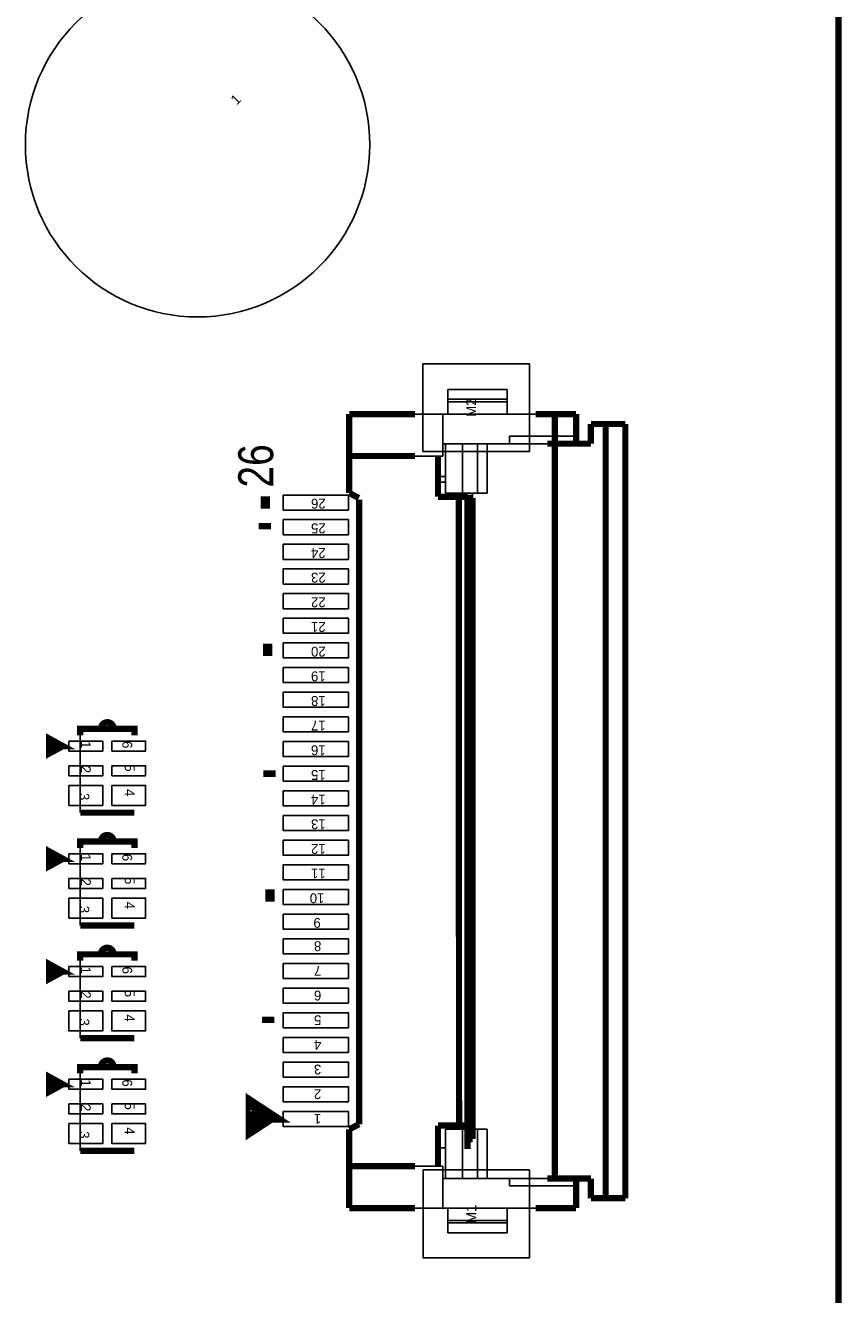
# Model space of a CAD drawing. Extents: x 0 to 180, y 0 to 69.
# Tile 13 of 15: x 81 to 97, y 25 to 50. Entities that reach past the tile are written whole.
import ezdxf
from ezdxf.enums import TextEntityAlignment as Align

# ---------------------------------------------------------------- set-up
doc = ezdxf.new("R2010")
doc.units = 0
for name, color, linetype in [('BG_OUTLINE', 254, 'CONTINUOUS'), ('PG_PIN_NUMBER', 231, 'CONTINUOUS'), ('PG_SILKSCREEN_TOP', 92, 'CONTINUOUS'), ('PIN_BOTTOM', 1, 'CONTINUOUS'), ('PIN_TOP', 150, 'CONTINUOUS')]:
    doc.layers.add(name, color=color, linetype=linetype)

msp = doc.modelspace()

# ---------------------------------------------------------------- linework, layer by layer
at = {"layer": 'BG_OUTLINE', "const_width": 0.127}
msp.add_lwpolyline([(96.999806, 0), (96.999806, 69.000116)], dxfattribs=at)
at = {"layer": 'PG_SILKSCREEN_TOP'}
for points in [[(89.076784, 43.036744), (89.076784, 42.836846)], [(89.076784, 43.036744), (90.27668, 43.036744)], [(90.27668, 43.036744), (90.27668, 42.836846)], [(89.076784, 42.836846), (89.076784, 42.786554)], [(89.076784, 42.836846), (90.27668, 42.836846)], [(89.076784, 42.786554), (89.076784, 42.536872)], [(89.076784, 42.786554), (90.27668, 42.786554)], [(90.27668, 42.836846), (90.27668, 42.786554)], [(90.27668, 42.786554), (90.27668, 42.536872)], [(88.976708, 42.536872), (88.409018, 42.536872)], [(88.976708, 42.536872), (88.976708, 41.937178)], [(88.976708, 42.536872), (90.858086, 42.536872)], [(90.326718, 41.937178), (90.326718, 42.086784)], [(90.326718, 42.086784), (91.676728, 42.086784)], [(88.976708, 41.686988), (88.976708, 41.937178)], [(88.976708, 41.937178), (90.326718, 41.937178)], [(89.026746, 41.937178), (89.026746, 41.159684)], [(89.376758, 40.93718), (89.376758, 41.937178)], [(89.676732, 41.937178), (89.676732, 40.93718)], [(89.876884, 41.937178), (89.876884, 40.93718)], [(91.091004, 41.937178), (90.326718, 41.937178)], [(88.876886, 41.686988), (88.409018, 41.686988)], [(88.876886, 41.686988), (88.976708, 41.686988)], [(89.026746, 41.271444), (88.876886, 41.271444)], [(88.876886, 41.159684), (89.026746, 41.159684)], [(89.026746, 40.93718), (89.026746, 41.159684)], [(89.026746, 40.93718), (89.376758, 40.93718)], [(89.376758, 40.93718), (89.676732, 40.93718)], [(89.57691, 40.93718), (89.57691, 40.83685)], [(89.676732, 40.93718), (89.876884, 40.93718)], [(81.61909, 34.456116), (81.61909, 36.02609)], [(81.61909, 32.170116), (81.61909, 33.74009)], [(81.61909, 29.884116), (81.61909, 31.45409)], [(81.61909, 27.598116), (81.61909, 29.16809)], [(89.57691, 28.13685), (89.57691, 28.036774)], [(89.376758, 28.036774), (89.026746, 28.036774)], [(89.026746, 28.036774), (89.026746, 27.659584)], [(89.376758, 28.036774), (89.676732, 28.036774)], [(89.376758, 27.036776), (89.376758, 28.036774)], [(89.676732, 28.036774), (89.876884, 28.036774)], [(89.676732, 28.036774), (89.676732, 27.036776)], [(89.876884, 28.036774), (89.876884, 27.036776)], [(89.026746, 27.659584), (88.876886, 27.659584)], [(89.026746, 27.659584), (89.026746, 27.036776)], [(88.876886, 27.286458), (88.409018, 27.286458)], [(88.876886, 27.286458), (88.976708, 27.286458)], [(88.976708, 27.286458), (88.976708, 27.036776)], [(88.976708, 26.437082), (88.976708, 27.036776)], [(88.976708, 27.036776), (90.326718, 27.036776)], [(90.326718, 27.036776), (91.091004, 27.036776)], [(90.326718, 27.036776), (90.326718, 26.886662)], [(90.326718, 26.886662), (91.676728, 26.886662)], [(88.409018, 26.437082), (88.976708, 26.437082)], [(90.858086, 26.437082), (88.976708, 26.437082)], [(89.076784, 26.186892), (89.076784, 26.437082)], [(90.27668, 26.186892), (90.27668, 26.437082)], [(89.076784, 26.136854), (89.076784, 26.186892)], [(89.076784, 26.186892), (90.27668, 26.186892)], [(89.076784, 25.936448), (89.076784, 26.136854)], [(89.076784, 26.136854), (90.27668, 26.136854)], [(90.27668, 26.136854), (90.27668, 26.186892)], [(90.27668, 25.936448), (90.27668, 26.136854)], [(89.076784, 25.936448), (90.27668, 25.936448)]]:
    msp.add_lwpolyline(points, dxfattribs=at)
for points, const_width in [([(87.076788, 41.686988), (87.076788, 42.536872)], 0.127), ([(88.409018, 42.536872), (87.076788, 42.536872)], 0.127), ([(90.858086, 42.536872), (91.246706, 42.536872)], 0.127), ([(90.858086, 42.536872), (91.676728, 42.536872)], 0.127), ([(91.246706, 42.536872), (91.246706, 27.036776)], 0.127), ([(91.676728, 42.086784), (91.676728, 42.536872)], 0.127), ([(91.976702, 42.336974), (92.27693, 42.336974)], 0.127), ([(91.976702, 41.937178), (91.976702, 42.336974)], 0.127), ([(92.27693, 42.336974), (92.27693, 26.636472)], 0.127), ([(92.27693, 42.336974), (92.676726, 42.336974)], 0.127), ([(92.676726, 42.336974), (92.676726, 26.636472)], 0.127), ([(91.246706, 41.937178), (91.091004, 41.937178)], 0.127), ([(91.246706, 41.937178), (91.976702, 41.937178)], 0.127), ([(91.676728, 42.086784), (91.676728, 41.937178)], 0.127), ([(87.076788, 40.93718), (87.076788, 41.686988)], 0.127), ([(87.076788, 41.686988), (88.409018, 41.686988)], 0.127), ([(88.876886, 41.686988), (88.876886, 40.861996)], 0.127), ([(87.076788, 40.93718), (87.27186, 40.83685)], 0.127), ([(89.303606, 40.861996), (88.876886, 40.861996)], 0.127), ([(89.303606, 28.11145), (89.298018, 40.861996)], 0.127), ([(89.303606, 40.861996), (89.476834, 40.861996)], 0.127), ([(89.476834, 40.83685), (89.476834, 40.861996)], 0.127), ([(85.276944, 40.74795), (85.466936, 40.74795)], 0.249936), ([(87.27186, 40.83685), (87.276686, 40.83685)], 0.127), ([(87.276686, 40.800274), (87.276686, 28.13939)], 0.127), ([(89.476834, 40.83685), (89.549986, 40.83685)], 0.127), ([(89.476834, 40.834056), (89.476834, 40.83685)], 0.127), ([(89.476834, 40.639492), (89.476834, 40.834056)], 0.127), ([(89.476834, 40.334184), (89.476834, 40.639492)], 0.127), ([(89.476834, 40.636444), (89.549986, 40.636444)], 0.127), ([(89.549986, 40.83685), (89.57691, 40.83685)], 0.127), ([(89.549986, 40.83685), (89.549986, 40.636444)], 0.127), ([(89.549986, 40.636444), (89.57691, 40.636444)], 0.127), ([(89.57691, 40.83685), (89.57691, 40.636444)], 0.127), ([(89.57691, 40.636444), (89.57691, 40.336978)], 0.127), ([(85.488526, 40.264588), (85.238336, 40.264588)], 0.130048), ([(89.476834, 40.336978), (89.549986, 40.336978)], 0.127), ([(89.476834, 40.139366), (89.476834, 40.334184)], 0.127), ([(89.476834, 39.834058), (89.476834, 40.139366)], 0.127), ([(89.476834, 40.13708), (89.549986, 40.13708)], 0.127), ([(89.549986, 40.336978), (89.57691, 40.336978)], 0.127), ([(89.549986, 40.13708), (89.549986, 40.336978)], 0.127), ([(89.57691, 40.13708), (89.549986, 40.13708)], 0.127), ([(89.57691, 40.336978), (89.57691, 40.13708)], 0.127), ([(89.57691, 40.13708), (89.57691, 39.836852)], 0.127), ([(89.549986, 39.836852), (89.476834, 39.836852)], 0.127), ([(89.476834, 39.639494), (89.476834, 39.834058)], 0.127), ([(89.549986, 39.836852), (89.57691, 39.836852)], 0.127), ([(89.549986, 39.636446), (89.549986, 39.836852)], 0.127), ([(89.57691, 39.836852), (89.57691, 39.636446)], 0.127), ([(89.476834, 39.334186), (89.476834, 39.639494)], 0.127), ([(89.549986, 39.636446), (89.476834, 39.636446)], 0.127), ([(89.57691, 39.636446), (89.549986, 39.636446)], 0.127), ([(89.57691, 39.636446), (89.57691, 39.33698)], 0.127), ([(89.549986, 39.33698), (89.476834, 39.33698)], 0.127), ([(89.476834, 39.139368), (89.476834, 39.334186)], 0.127), ([(89.549986, 39.33698), (89.57691, 39.33698)], 0.127), ([(89.549986, 39.137082), (89.549986, 39.33698)], 0.127), ([(89.57691, 39.33698), (89.57691, 39.137082)], 0.127), ([(89.476834, 38.834568), (89.476834, 39.139368)], 0.127), ([(89.476834, 39.137082), (89.549986, 39.137082)], 0.127), ([(89.57691, 39.137082), (89.549986, 39.137082)], 0.127), ([(89.57691, 39.137082), (89.57691, 38.836854)], 0.127), ([(89.549986, 38.836854), (89.476834, 38.836854)], 0.127), ([(89.476834, 38.639496), (89.476834, 38.834568)], 0.127), ([(89.549986, 38.836854), (89.57691, 38.836854)], 0.127), ([(89.549986, 38.636448), (89.549986, 38.836854)], 0.127), ([(89.57691, 38.836854), (89.57691, 38.636448)], 0.127), ([(89.476834, 38.334188), (89.476834, 38.639496)], 0.127), ([(89.476834, 38.636448), (89.549986, 38.636448)], 0.127), ([(89.57691, 38.636448), (89.549986, 38.636448)], 0.127), ([(89.57691, 38.636448), (89.57691, 38.336982)], 0.127), ([(89.549986, 38.336982), (89.476834, 38.336982)], 0.127), ([(89.476834, 38.13937), (89.476834, 38.334188)], 0.127), ([(89.549986, 38.336982), (89.57691, 38.336982)], 0.127), ([(89.549986, 38.137084), (89.549986, 38.336982)], 0.127), ([(89.57691, 38.336982), (89.57691, 38.137084)], 0.127), ([(89.476834, 37.83457), (89.476834, 38.13937)], 0.127), ([(89.476834, 38.137084), (89.549986, 38.137084)], 0.127), ([(89.57691, 38.137084), (89.549986, 38.137084)], 0.127), ([(89.57691, 38.137084), (89.57691, 37.836856)], 0.127), ([(85.327744, 37.755322), (85.517736, 37.755322)], 0.249936), ([(89.476834, 37.836856), (89.549986, 37.836856)], 0.127), ([(89.476834, 37.639244), (89.476834, 37.83457)], 0.127), ([(89.549986, 37.836856), (89.57691, 37.836856)], 0.127), ([(89.549986, 37.63645), (89.549986, 37.836856)], 0.127), ([(89.549986, 37.63645), (89.549986, 37.836856)], 0.127), ([(89.57691, 37.836856), (89.57691, 37.63645)], 0.127), ([(89.57691, 37.836856), (89.57691, 37.63645)], 0.127), ([(89.476834, 37.33419), (89.476834, 37.639244)], 0.127), ([(89.476834, 37.33419), (89.476834, 37.639244)], 0.127), ([(89.476834, 37.63645), (89.549986, 37.63645)], 0.127), ([(89.476834, 37.63645), (89.549986, 37.63645)], 0.127), ([(89.57691, 37.63645), (89.549986, 37.63645)], 0.127), ([(89.57691, 37.63645), (89.549986, 37.63645)], 0.127), ([(89.57691, 37.63645), (89.57691, 37.336984)], 0.127), ([(89.57691, 37.63645), (89.57691, 37.336984)], 0.127), ([(89.549986, 37.336984), (89.476834, 37.336984)], 0.127), ([(89.549986, 37.336984), (89.476834, 37.336984)], 0.127), ([(89.476834, 28.13939), (89.476834, 37.33419)], 0.127), ([(89.549986, 37.336984), (89.57691, 37.336984)], 0.127), ([(89.57691, 37.336984), (89.549986, 37.336984)], 0.127), ([(89.549986, 28.13685), (89.549986, 37.336984)], 0.127), ([(89.57691, 37.336984), (89.57691, 28.13685)], 0.127), ([(81.268824, 35.806126), (80.989424, 35.653726), (80.989424, 35.958526), (81.268824, 35.806126), (81.014824, 35.806126)], 0.127), ([(81.61909, 36.02609), (81.61909, 36.155884), (82.71891, 36.155884), (82.71891, 36.02609)], 0.127), ([(85.58276, 35.247072), (85.33257, 35.247072)], 0.130048), ([(81.268824, 33.520126), (80.989424, 33.367726), (80.989424, 33.672526), (81.268824, 33.520126), (81.014824, 33.520126)], 0.127), ([(81.61909, 33.74009), (81.61909, 33.869884), (82.71891, 33.869884), (82.71891, 33.74009)], 0.127), ([(85.373972, 32.775144), (85.563964, 32.775144)], 0.249936), ([(81.268824, 31.234126), (80.989424, 31.081726), (80.989424, 31.386526), (81.268824, 31.234126), (81.014824, 31.234126)], 0.127), ([(81.61909, 31.45409), (81.61909, 31.583884), (82.71891, 31.583884), (82.71891, 31.45409)], 0.127), ([(85.558122, 30.257242), (85.307932, 30.257242)], 0.130048), ([(81.61909, 29.16809), (81.61909, 29.297884), (82.71891, 29.297884), (82.71891, 29.16809)], 0.127), ([(81.268824, 28.948126), (80.989424, 28.795726), (80.989424, 29.100526), (81.268824, 28.948126), (81.014824, 28.948126)], 0.127), ([(85.478366, 28.29179), (85.098128, 28.041854), (85.098128, 28.54198), (85.478366, 28.29179), (85.098128, 28.29179)], 0.249936), ([(89.476834, 28.333954), (89.476834, 28.11145)], 0.127), ([(89.549986, 28.13685), (89.549986, 28.336748)], 0.127), ([(89.57691, 28.336748), (89.57691, 28.13685)], 0.127), ([(87.076788, 28.036774), (87.276686, 28.13939)], 0.127), ([(87.076788, 27.286458), (87.076788, 28.036774)], 0.127), ([(88.876886, 28.11145), (88.876886, 27.286458)], 0.127), ([(88.876886, 28.11145), (89.303606, 28.11145)], 0.127), ([(89.303606, 28.11145), (89.476834, 28.11145)], 0.127), ([(89.476834, 27.83459), (89.476834, 28.13939)], 0.127), ([(89.476834, 28.13685), (89.549986, 28.13685)], 0.127), ([(89.549986, 28.13685), (89.476834, 28.13685)], 0.127), ([(89.57691, 28.13685), (89.549986, 28.13685)], 0.127), ([(89.57691, 28.13685), (89.549986, 28.13685)], 0.127), ([(89.57691, 28.13685), (89.57691, 27.836876)], 0.127), ([(89.549986, 27.836876), (89.476834, 27.836876)], 0.127), ([(89.476834, 27.639264), (89.476834, 27.83459)], 0.127), ([(89.549986, 27.836876), (89.57691, 27.836876)], 0.127), ([(87.076788, 26.437082), (87.076788, 27.286458)], 0.127), ([(88.409018, 27.286458), (87.076788, 27.286458)], 0.127), ([(91.091004, 27.036776), (91.246706, 27.036776)], 0.127), ([(91.246706, 27.036776), (91.976702, 27.036776)], 0.127), ([(91.676728, 26.886662), (91.676728, 27.036776)], 0.127), ([(91.976702, 27.036776), (91.976702, 26.636472)], 0.127), ([(91.676728, 26.886662), (91.676728, 26.437082)], 0.127), ([(91.976702, 26.636472), (92.27693, 26.636472)], 0.127), ([(92.27693, 26.636472), (92.676726, 26.636472)], 0.127), ([(88.409018, 26.437082), (87.076788, 26.437082)], 0.127), ([(91.676728, 26.437082), (90.858086, 26.437082)], 0.127)]:
    msp.add_lwpolyline(points, dxfattribs=dict(at, const_width=const_width))
at = {"layer": 'PG_SILKSCREEN_TOP', "const_width": 0.127}
for points in [[(82.296, 36.162488, 1.000094), (82.042, 36.162488)], [(82.296, 33.876488, 1.000094), (82.042, 33.876488)], [(82.296, 31.590488, 1.000094), (82.042, 31.590488)], [(82.296, 29.304488, 1.000094), (82.042, 29.304488)]]:
    msp.add_lwpolyline(points, format="xyb", dxfattribs=at)
at = {"layer": 'PG_SILKSCREEN_TOP'}
for points in [[(82.71891, 36.02609, 0, 0, 0), (82.71891, 34.456116, 0.127, 0.127, 0), (81.61909, 34.456116, 0.127, 0.127, 0)], [(82.71891, 33.74009, 0, 0, 0), (82.71891, 32.170116, 0.127, 0.127, 0), (81.61909, 32.170116, 0.127, 0.127, 0)], [(82.71891, 31.45409, 0, 0, 0), (82.71891, 29.884116, 0.127, 0.127, 0), (81.61909, 29.884116, 0.127, 0.127, 0)], [(82.71891, 29.16809, 0, 0, 0), (82.71891, 27.598116, 0.127, 0.127, 0), (81.61909, 27.598116, 0.127, 0.127, 0)]]:
    msp.add_lwpolyline(points, format="xyseb", dxfattribs=at)
at = {"layer": 'PIN_BOTTOM'}
msp.add_circle((84.000086, 47.999904), 3.4925, dxfattribs=at)
at = {"layer": 'PIN_TOP'}
for points in [[(90.729562, 41.779444), (88.570562, 41.779444), (88.570562, 43.557444), (90.729562, 43.557444)], [(85.738716, 40.896794), (87.059516, 40.896794), (87.059516, 40.591994), (85.738716, 40.591994)], [(85.738716, 40.396922), (87.059516, 40.396922), (87.059516, 40.092122), (85.738716, 40.092122)], [(85.738716, 39.896796), (87.059516, 39.896796), (87.059516, 39.591996), (85.738716, 39.591996)], [(85.738716, 39.396924), (87.059516, 39.396924), (87.059516, 39.092124), (85.738716, 39.092124)], [(85.738716, 38.896798), (87.059516, 38.896798), (87.059516, 38.591998), (85.738716, 38.591998)], [(85.738716, 38.396926), (87.059516, 38.396926), (87.059516, 38.092126), (85.738716, 38.092126)], [(85.738716, 37.8968), (87.059516, 37.8968), (87.059516, 37.592), (85.738716, 37.592)], [(85.738716, 37.396928), (87.059516, 37.396928), (87.059516, 37.092128), (85.738716, 37.092128)], [(85.738716, 36.896802), (87.059516, 36.896802), (87.059516, 36.592002), (85.738716, 36.592002)], [(85.738716, 36.39693), (87.059516, 36.39693), (87.059516, 36.09213), (85.738716, 36.09213)], [(81.390998, 35.907726), (82.076798, 35.907726), (82.076798, 35.704526), (81.390998, 35.704526)], [(82.261202, 35.907726), (82.947002, 35.907726), (82.947002, 35.704526), (82.261202, 35.704526)], [(85.738716, 35.896804), (87.059516, 35.896804), (87.059516, 35.592004), (85.738716, 35.592004)], [(81.390998, 35.4076), (82.076798, 35.4076), (82.076798, 35.2044), (81.390998, 35.2044)], [(82.261202, 35.4076), (82.947002, 35.4076), (82.947002, 35.2044), (82.261202, 35.2044)], [(85.738716, 35.396932), (87.059516, 35.396932), (87.059516, 35.092132), (85.738716, 35.092132)], [(81.390998, 35.009074), (82.076798, 35.009074), (82.076798, 34.602674), (81.390998, 34.602674)], [(82.261202, 35.009074), (82.947002, 35.009074), (82.947002, 34.602674), (82.261202, 34.602674)], [(85.738716, 34.896806), (87.059516, 34.896806), (87.059516, 34.592006), (85.738716, 34.592006)], [(85.738716, 34.396934), (87.059516, 34.396934), (87.059516, 34.092134), (85.738716, 34.092134)], [(85.738716, 33.896808), (87.059516, 33.896808), (87.059516, 33.592008), (85.738716, 33.592008)], [(81.390998, 33.621726), (82.076798, 33.621726), (82.076798, 33.418526), (81.390998, 33.418526)], [(82.261202, 33.621726), (82.947002, 33.621726), (82.947002, 33.418526), (82.261202, 33.418526)], [(85.738716, 33.396936), (87.059516, 33.396936), (87.059516, 33.092136), (85.738716, 33.092136)], [(81.390998, 33.1216), (82.076798, 33.1216), (82.076798, 32.9184), (81.390998, 32.9184)], [(82.261202, 33.1216), (82.947002, 33.1216), (82.947002, 32.9184), (82.261202, 32.9184)], [(81.390998, 32.723074), (82.076798, 32.723074), (82.076798, 32.316674), (81.390998, 32.316674)], [(82.261202, 32.723074), (82.947002, 32.723074), (82.947002, 32.316674), (82.261202, 32.316674)], [(85.738716, 32.89681), (87.059516, 32.89681), (87.059516, 32.59201), (85.738716, 32.59201)], [(85.738716, 32.396938), (87.059516, 32.396938), (87.059516, 32.092138), (85.738716, 32.092138)], [(87.059516, 31.591758), (85.738716, 31.591758), (85.738716, 31.896558), (87.059516, 31.896558)], [(81.390998, 31.335726), (82.076798, 31.335726), (82.076798, 31.132526), (81.390998, 31.132526)], [(82.261202, 31.335726), (82.947002, 31.335726), (82.947002, 31.132526), (82.261202, 31.132526)], [(87.059516, 31.092394), (85.738716, 31.092394), (85.738716, 31.397194), (87.059516, 31.397194)], [(87.059516, 30.59176), (85.738716, 30.59176), (85.738716, 30.89656), (87.059516, 30.89656)], [(81.390998, 30.8356), (82.076798, 30.8356), (82.076798, 30.6324), (81.390998, 30.6324)], [(82.261202, 30.8356), (82.947002, 30.8356), (82.947002, 30.6324), (82.261202, 30.6324)], [(81.390998, 30.437074), (82.076798, 30.437074), (82.076798, 30.030674), (81.390998, 30.030674)], [(82.261202, 30.437074), (82.947002, 30.437074), (82.947002, 30.030674), (82.261202, 30.030674)], [(87.059516, 30.092396), (85.738716, 30.092396), (85.738716, 30.397196), (87.059516, 30.397196)], [(87.059516, 29.591762), (85.738716, 29.591762), (85.738716, 29.896562), (87.059516, 29.896562)], [(87.059516, 29.092144), (85.738716, 29.092144), (85.738716, 29.396944), (87.059516, 29.396944)], [(81.390998, 29.049726), (82.076798, 29.049726), (82.076798, 28.846526), (81.390998, 28.846526)], [(82.261202, 29.049726), (82.947002, 29.049726), (82.947002, 28.846526), (82.261202, 28.846526)], [(87.059516, 28.591764), (85.738716, 28.591764), (85.738716, 28.896564), (87.059516, 28.896564)], [(81.390998, 28.5496), (82.076798, 28.5496), (82.076798, 28.3464), (81.390998, 28.3464)], [(82.261202, 28.5496), (82.947002, 28.5496), (82.947002, 28.3464), (82.261202, 28.3464)], [(87.059516, 28.092146), (85.738716, 28.092146), (85.738716, 28.396946), (87.059516, 28.396946)], [(81.390998, 28.151074), (82.076798, 28.151074), (82.076798, 27.744674), (81.390998, 27.744674)], [(82.261202, 28.151074), (82.947002, 28.151074), (82.947002, 27.744674), (82.261202, 27.744674)], [(90.731594, 25.432258), (88.572594, 25.432258), (88.572594, 27.210258), (90.731594, 27.210258)]]:
    msp.add_lwpolyline(points, close=True, dxfattribs=at)
msp.add_circle((84.000086, 47.999904), 3.4925, dxfattribs=at)

# ---------------------------------------------------------------- texts
at = {"layer": 'PG_PIN_NUMBER'}
for s, height, rotation, p in [('1', 0.2032, 45, (84.89823, 48.898048)), ('3', 0.199898, 270, (81.60385, 34.705798)), ('3', 0.199898, 270, (81.60385, 32.419798)), ('3', 0.199898, 270, (81.60385, 30.133798)), ('3', 0.199898, 270, (81.60385, 27.847798))]:
    msp.add_text(s, height=height, rotation=rotation, dxfattribs=at).set_placement(p, align=Align.RIGHT)
for s, rotation, p in [('M2', 90, (89.650062, 42.668444)), ('26', 180, (86.449916, 40.820594)), ('25', 180, (86.449916, 40.320722)), ('24', 180, (86.449916, 39.820596)), ('23', 180, (86.449916, 39.320724)), ('22', 180, (86.449916, 38.820598)), ('21', 180, (86.449916, 38.320726)), ('20', 180, (86.449916, 37.8206)), ('19', 180, (86.449916, 37.320728)), ('18', 180, (86.449916, 36.820602)), ('17', 180, (86.449916, 36.32073)), ('16', 180, (86.449916, 35.820604)), ('15', 180, (86.449916, 35.320732)), ('14', 180, (86.449916, 34.820606)), ('13', 180, (86.449916, 34.320734)), ('12', 180, (86.449916, 33.820608)), ('11', 180, (86.449916, 33.320736)), ('10', 180, (86.424516, 32.82061)), ('9', 180, (86.424516, 32.320738)), ('8', 180, (86.435438, 31.84779)), ('7', 180, (86.435438, 31.347664)), ('6', 180, (86.435438, 30.847792)), ('5', 180, (86.435438, 30.347666)), ('4', 180, (86.435438, 29.847794)), ('3', 180, (86.435438, 29.347668)), ('2', 180, (86.435438, 28.847796)), ('1', 180, (86.435438, 28.34767)), ('M1', 90, (89.652094, 26.321258))]:
    msp.add_text(s, height=0.199898, rotation=rotation, dxfattribs=at).set_placement(p, align=Align.CENTER)
for s, p in [('1', (81.633822, 35.906202)), ('6', (82.474054, 35.906202)), ('2', (81.633822, 35.406076)), ('5', (82.524092, 35.436048)), ('4', (82.524092, 34.935922)), ('1', (81.633822, 33.620202)), ('6', (82.474054, 33.620202)), ('2', (81.633822, 33.120076)), ('5', (82.524092, 33.150048)), ('4', (82.524092, 32.649922)), ('1', (81.633822, 31.334202)), ('6', (82.474054, 31.334202)), ('2', (81.633822, 30.834076)), ('5', (82.524092, 30.864048)), ('4', (82.524092, 30.363922)), ('1', (81.633822, 29.048202)), ('6', (82.474054, 29.048202)), ('5', (82.524092, 28.578048)), ('2', (81.633822, 28.548076)), ('4', (82.524092, 28.077922))]:
    msp.add_text(s, height=0.199898, rotation=270, dxfattribs=at).set_placement(p)
at = {"layer": 'PG_SILKSCREEN_TOP', "width": 0.831127}
msp.add_text('26', height=0.70993, rotation=90, dxfattribs=at).set_placement((85.535516, 41.04767))

doc.saveas('drawing.dxf')
